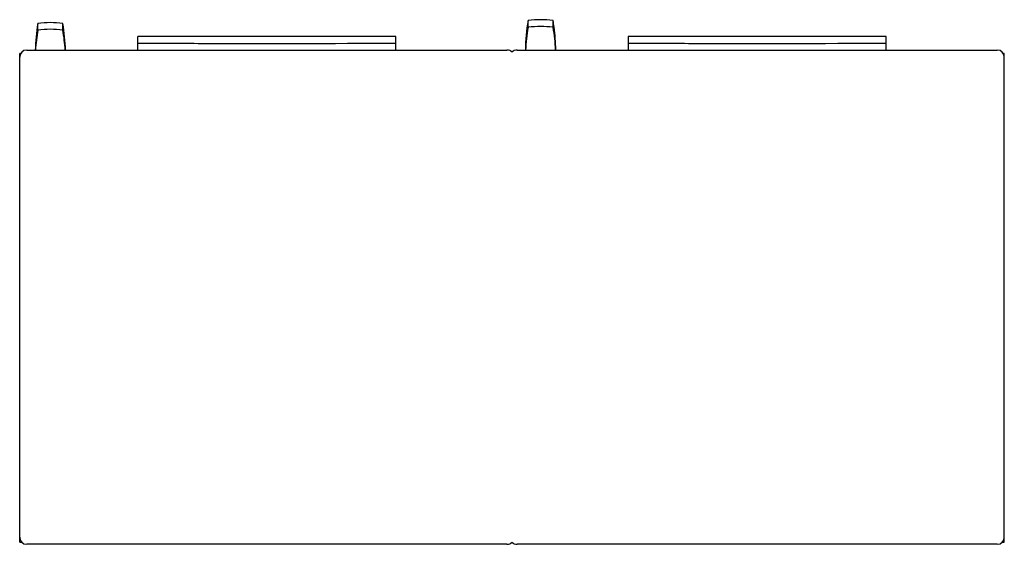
# Model space of a CAD drawing. Header units: millimetres. Extents: x 180 to 1385, y 761 to 1404.
import ezdxf

# ---------------------------------------------------------------- set-up
doc = ezdxf.new("R2010")
doc.units = ezdxf.units.MM
doc.header["$LTSCALE"] = 140.424151
doc.layers.get('0').update_dxf_attribs({"linetype": 'CONTINUOUS'})

msp = doc.modelspace()

# ---------------------------------------------------------------- linework, layer by layer
at = {"color": 7, "linetype": 'Continuous'}
for p, q in [((202.4, 1390.7), (202.4, 1399)), ((233, 1390.7), (233, 1398.9)), ((802.4, 1394.1), (802.4, 1402.5)), ((832.9, 1394.1), (832.9, 1402.5)), ((324.8, 1366.3), (324.8, 1382.8)), ((388.1, 1382.8), (324.8, 1382.8)), ((640.6, 1382.8), (388.1, 1382.8)), ((640.6, 1366.3), (640.6, 1382.8)), ((924.8, 1382.8), (924.8, 1366.3)), ((1177.2, 1382.8), (924.8, 1382.8)), ((1042.5, 1382.8), (1042.5, 1383.4)), ((1042.5, 1383.4), (1121.3, 1383.4)), ((1115.4, 1382.8), (1115.3, 1383.4)), ((1240.6, 1382.8), (1177.2, 1382.8)), ((1240.6, 1366.3), (1240.6, 1382.8)), ((180.2, 763.8), (180.2, 1362.1)), ((181.6, 1362.1), (180.2, 1362.1)), ((188.8, 1366.3), (776.5, 1366.3)), ((788.9, 1366.3), (1376.6, 1366.3)), ((1385.2, 1362.1), (1383.8, 1362.1)), ((1385.2, 763.8), (1385.2, 1362.1)), ((180.2, 763.8), (182.9, 763.8)), ((776.5, 761.3), (188.8, 761.3)), ((1376.6, 761.3), (788.9, 761.3)), ((1382.5, 763.8), (1385.2, 763.8))]:
    msp.add_line(p, q, dxfattribs=at)
for centre, radius, start, end in [((401.6, 1362.9), 202.4, 169.7313, 179.0406), ((217.4, 1279.1), 120.8, 82.6131, 97.1305), ((33.7, 1362.9), 202.5, 0.9598, 10.2475), ((1001.7, 1366.4), 202.5, 169.7098, 179.9885), ((817.7, 1282.4), 121.1, 82.7663, 97.2337), ((634.3, 1366.4), 201.9, 7.9307, 10.2992), ((393.7, 1355.4), 194.5, 169.5231, 176.7852), ((217.4, 1268.5), 123.2, 82.7561, 96.9925), ((41.7, 1355.4), 194.5, 3.2147, 10.4569), ((993.7, 1358.6), 194.5, 169.4963, 177.7514), ((817.7, 1271.6), 123.5, 82.9093, 97.0907), ((641.7, 1358.6), 194.5, 2.2486, 10.5037), ((633.7, 1366.4), 202.5, 0.0082, 7.9276), ((188.8, 1357.7), 8.6, 90, 180), ((776.5, 1357.3), 9, 46.2383, 90), ((788.9, 1357.3), 9, 90, 133.7617), ((1376.6, 1357.7), 8.6, 0, 90), ((188.8, 769.9), 8.6, 180, 270), ((776.5, 770.3), 9, 270, 313.7617), ((788.9, 770.3), 9, 226.2383, 270), ((1376.6, 769.9), 8.6, 270, 360)]:
    msp.add_arc(centre, radius, start, end, dxfattribs=at)
for points in [[(324.8, 1374.8), (351.1, 1374.7), (456.3, 1374.3), (561.6, 1374.4), (640.6, 1374.8)], [(924.8, 1374.8), (951.1, 1374.7), (1056.3, 1374.3), (1161.6, 1374.4), (1240.6, 1374.8)]]:
    msp.add_open_spline(points, degree=3, knots=[0, 0, 0, 0, 0.249676, 1, 1, 1, 1], dxfattribs=at)

doc.saveas('drawing.dxf')
